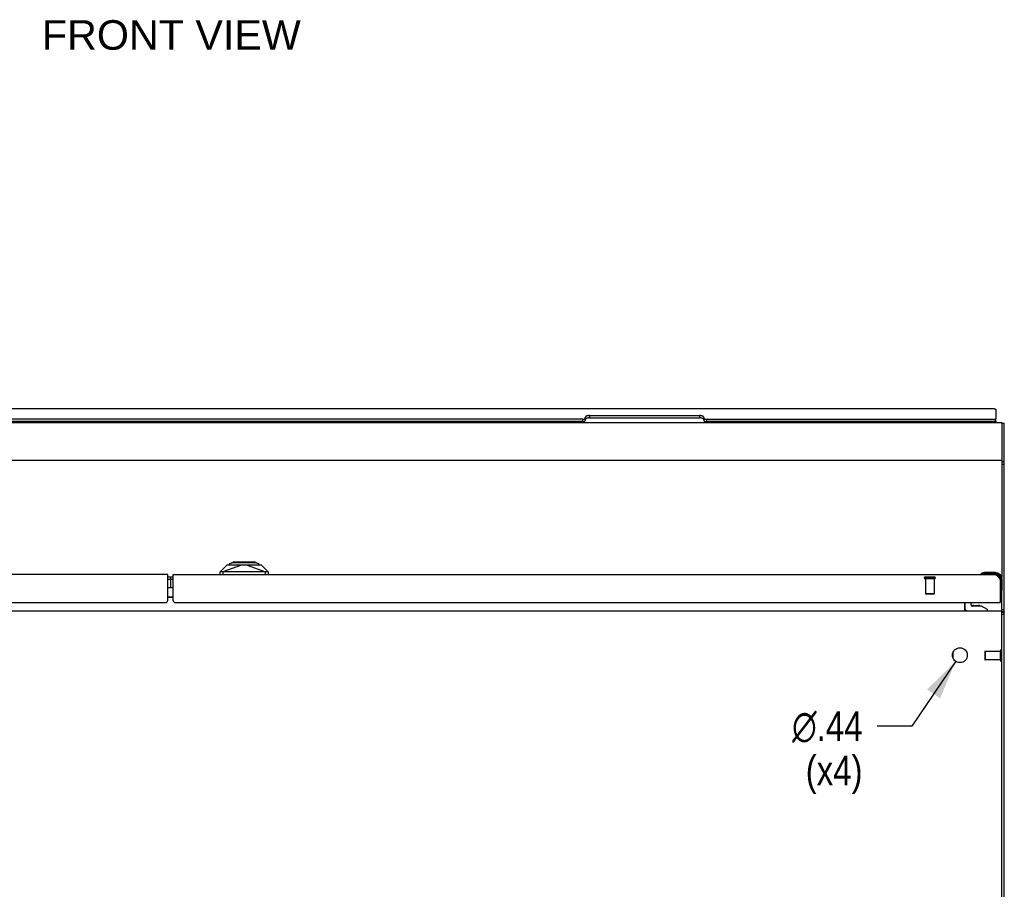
# Model space of a CAD drawing. Header units: inches. Extents: x 0 to 198, y 0 to 128.
# Tile 3 of 102: x 61 to 90, y 26 to 51. Entities that reach past the tile are written whole.
import ezdxf

# ---------------------------------------------------------------- set-up
doc = ezdxf.new("R2010")
doc.units = ezdxf.units.IN
doc.header["$LTSCALE"] = 10.872093
doc.header["$MEASUREMENT"] = 0
doc.linetypes.add('HIDDEN', pattern=[0.2, 0.1, -0.1])
doc.layers.get('0').update_dxf_attribs({"linetype": 'CONTINUOUS'})
for name, color, linetype in [('02___PRT_ALL_AXES', 7, 'CONTINUOUS'), ('DEFAULT_2', 8, 'HIDDEN'), ('DIMENSIONS', 7, 'CONTINUOUS')]:
    doc.layers.add(name, color=color, linetype=linetype)
doc.styles.get("Standard").update_dxf_attribs({"font": 'arial.ttf'})
doc.styles.add('TEXTSTYLE_1', font='gdt', dxfattribs={"width": 0.8})
doc.dimstyles.new('DIMSTYLE_3', dxfattribs={"dimtxt": 0.872093, "dimasz": 1.162791, "dimexe": 0.09, "dimexo": 0.07, "dimgap": 0.09, "dimtad": 0, "dimtih": 1, "dimtoh": 1, "dimzin": 4, "dimdsep": 46, "dimtxsty": 'Standard', "dimblk": '_FILLED', "dimblk1": '_FILLED', "dimblk2": '_FILLED', "dimcen": 0.09, "dimazin": 1, "dimtfac": 1, "dimtofl": 0, "dimtmove": 0, "dimatfit": 1, "dimldrblk": '_FILLED', "dimfxl": 0, "dimtolj": 1, "dimtzin": 4, "dimarcsym": 0})

# ---------------------------------------------------------------- blocks, each defined once
blk = doc.blocks.new('_FILLED')
at = {"color": 0, "linetype": 'ByBlock'}
blk.add_solid([(0, 0), (-1, 0.2), (-1, -0.2)], dxfattribs=at)
blk = doc.blocks.new('*D18')
at = {"layer": 'DIMENSIONS', "color": 2, "linetype": 'Continuous'}
for p, q in [((88.802, 32.409), (87.504, 30.496)), ((87.504, 30.496), (86.487, 30.496))]:
    blk.add_line(p, q, dxfattribs=at)
at = {"layer": 'DIMENSIONS', "color": 2, "linetype": 'Continuous', "xscale": 1.1627906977, "yscale": 1.1627906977, "zscale": 1.1627906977, "rotation": 55.8501336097}
blk.add_blockref('_FILLED', (88.802, 32.409), dxfattribs=at)
at = {"layer": 'DIMENSIONS', "color": 2, "linetype": 'Continuous', "insert": (86.051, 30.932), "char_height": 0.87209, "width": 2.85511, "attachment_point": 3, "line_spacing_factor": 0.9, "style": 'TEXTSTYLE_1'}
blk.add_mtext('{\\fgdt;n}\\fArial;.44\\P(x4)', dxfattribs=at)

msp = doc.modelspace()

# ---------------------------------------------------------------- linework, layer by layer
at = {"color": 3, "linetype": 'Continuous'}
for p, q in [((89.95, 39.863), (41.275, 39.863)), ((89.988, 39.85), (89.988, 39.565)), ((77.783, 39.559), (53.443, 39.559)), ((77.863, 39.593), (77.863, 39.612)), ((77.988, 39.664), (81.238, 39.664)), ((81.363, 39.612), (81.363, 39.593)), ((81.443, 39.559), (89.973, 39.559)), ((89.988, 39.497), (89.988, 39.466)), ((90.238, 15.44), (90.238, 39.443)), ((65.535, 34.971), (41.258, 34.971)), ((65.535, 34.208), (65.535, 34.971)), ((65.691, 34.206), (65.691, 34.971)), ((65.691, 34.971), (89.968, 34.971)), ((90.078, 34.88), (90.082, 34.873)), ((90.082, 34.873), (90.087, 34.866)), ((90.087, 34.866), (90.092, 34.859)), ((90.092, 34.859), (90.096, 34.851)), ((90.096, 34.851), (90.101, 34.844)), ((90.101, 34.844), (90.108, 34.833)), ((90.108, 34.833), (90.113, 34.826)), ((90.113, 34.826), (90.113, 34.146)), ((41.133, 34.146), (65.472, 34.146)), ((65.751, 34.146), (90.098, 34.146)), ((89.08, 33.914), (89.078, 33.912))]:
    msp.add_line(p, q, dxfattribs=at)
at = {"color": 7, "linetype": 'Continuous'}
for p, q in [((77.783, 39.559), (77.783, 39.491)), ((77.863, 39.593), (77.863, 39.525)), ((77.988, 39.664), (77.988, 39.597)), ((77.988, 39.597), (81.238, 39.597)), ((81.238, 39.664), (81.238, 39.597)), ((81.363, 39.593), (81.363, 39.525)), ((81.443, 39.559), (81.443, 39.491)), ((89.973, 39.491), (89.973, 39.559)), ((89.988, 39.497), (89.988, 39.565)), ((41.063, 39.466), (90.163, 39.466)), ((77.783, 39.491), (53.443, 39.491)), ((89.973, 39.491), (81.443, 39.491)), ((89.853, 39.491), (89.853, 39.466)), ((89.913, 39.466), (89.913, 39.491)), ((89.913, 39.477), (89.988, 39.477)), ((90.163, 39.466), (90.163, 34.893)), ((90.163, 39.443), (90.238, 39.443)), ((90.163, 39.437), (90.238, 39.437)), ((41.063, 38.351), (90.163, 38.351)), ((90.163, 38.313), (90.238, 38.313)), ((90.163, 38.228), (90.238, 38.228)), ((67.277, 35.246), (67.08, 35.05)), ((67.708, 35.246), (67.159, 35.05)), ((68.301, 35.246), (67.277, 35.246)), ((67.348, 35.246), (67.344, 35.271)), ((67.347, 35.254), (68.227, 35.254)), ((67.355, 35.292), (67.46, 35.341)), ((68.155, 35.321), (67.418, 35.321)), ((68.113, 35.341), (67.46, 35.341)), ((67.728, 35.254), (67.728, 35.246)), ((67.846, 35.246), (67.846, 35.254)), ((67.875, 35.246), (68.419, 35.05)), ((68.113, 35.341), (68.218, 35.292)), ((68.225, 35.246), (68.229, 35.271)), ((68.497, 35.05), (68.301, 35.246)), ((65.691, 34.896), (65.535, 34.896)), ((65.616, 34.896), (65.616, 34.576)), ((67.08, 34.971), (67.08, 35.05)), ((68.497, 35.05), (67.08, 35.05)), ((67.159, 35.05), (67.159, 34.971)), ((68.419, 34.971), (68.419, 35.05)), ((68.497, 35.05), (68.497, 34.971)), ((89.551, 34.985), (89.55, 34.985)), ((89.555, 34.986), (89.551, 34.985)), ((89.973, 34.986), (89.555, 34.986)), ((89.648, 35.013), (89.646, 35.028)), ((89.648, 34.971), (89.648, 35.013)), ((89.973, 35.031), (89.683, 35.031)), ((89.683, 35.016), (89.683, 35.031)), ((89.973, 35.016), (89.683, 35.016)), ((89.973, 35.016), (89.973, 35.031)), ((89.973, 34.971), (89.973, 34.986)), ((65.535, 34.836), (65.691, 34.836)), ((90.113, 34.831), (90.128, 34.831)), ((90.128, 34.413), (90.128, 34.831)), ((90.158, 34.831), (90.173, 34.831)), ((90.158, 34.541), (90.158, 34.831)), ((90.173, 34.541), (90.173, 34.831)), ((65.691, 34.576), (65.535, 34.576)), ((65.535, 34.312), (65.691, 34.312)), ((90.113, 34.506), (90.155, 34.506)), ((90.126, 34.406), (90.126, 34.406)), ((90.155, 34.506), (90.17, 34.504)), ((90.158, 34.541), (90.173, 34.541)), ((90.163, 15.403), (90.163, 34.472)), ((65.535, 34.301), (65.691, 34.301)), ((89.063, 34.146), (89.063, 33.903)), ((89.07, 34.146), (89.07, 33.982)), ((89.255, 34.072), (89.255, 34.146)), ((89.563, 34.041), (89.286, 34.041)), ((89.334, 34.057), (89.333, 34.057)), ((89.334, 34.057), (89.475, 34.057)), ((89.475, 34.057), (89.475, 34.057)), ((89.739, 33.942), (89.563, 34.041)), ((90.098, 34.146), (90.113, 34.146)), ((41.063, 33.903), (90.163, 33.903)), ((89.739, 33.903), (89.739, 33.942)), ((90.238, 33.925), (90.163, 33.925)), ((90.166, 33.883), (90.163, 33.877)), ((90.163, 33.865), (90.238, 33.865)), ((90.163, 33.805), (90.238, 33.805)), ((88.728, 32.497), (88.728, 32.684))]:
    msp.add_line(p, q, dxfattribs=at)
at = {"color": 3, "linetype": 'Continuous'}
for points in [[(89.95, 39.863), (89.952, 39.863), (89.954, 39.863), (89.956, 39.863), (89.959, 39.862), (89.961, 39.862), (89.964, 39.861), (89.966, 39.861), (89.969, 39.86), (89.971, 39.859), (89.973, 39.858), (89.976, 39.857), (89.978, 39.856), (89.981, 39.855), (89.983, 39.853), (89.985, 39.852), (89.988, 39.85)], [(77.783, 39.559), (77.785, 39.559), (77.788, 39.559), (77.79, 39.559), (77.792, 39.559), (77.795, 39.559), (77.797, 39.559), (77.8, 39.56), (77.802, 39.56), (77.804, 39.56), (77.807, 39.56), (77.809, 39.561), (77.811, 39.561), (77.813, 39.561), (77.816, 39.562), (77.818, 39.562), (77.82, 39.563), (77.822, 39.563), (77.824, 39.564), (77.826, 39.564), (77.828, 39.565), (77.83, 39.565), (77.832, 39.566), (77.834, 39.567), (77.836, 39.567), (77.838, 39.568), (77.839, 39.569), (77.841, 39.569), (77.843, 39.57), (77.844, 39.571), (77.846, 39.572), (77.847, 39.573), (77.849, 39.573), (77.85, 39.574), (77.851, 39.575), (77.852, 39.576), (77.854, 39.577), (77.855, 39.578), (77.856, 39.579), (77.857, 39.58), (77.858, 39.581), (77.858, 39.582), (77.859, 39.583), (77.86, 39.584), (77.86, 39.585), (77.861, 39.586), (77.861, 39.587), (77.862, 39.588), (77.862, 39.589), (77.862, 39.59), (77.863, 39.591), (77.863, 39.592), (77.863, 39.593)], [(77.988, 39.664), (77.984, 39.664), (77.981, 39.664), (77.978, 39.664), (77.974, 39.664), (77.971, 39.664), (77.968, 39.664), (77.964, 39.664), (77.961, 39.663), (77.958, 39.663), (77.954, 39.663), (77.951, 39.662), (77.948, 39.662), (77.945, 39.661), (77.942, 39.661), (77.938, 39.66), (77.935, 39.66), (77.932, 39.659), (77.929, 39.658), (77.926, 39.658), (77.923, 39.657), (77.92, 39.656), (77.918, 39.655), (77.915, 39.655), (77.912, 39.654), (77.909, 39.653), (77.907, 39.652), (77.904, 39.651), (77.902, 39.65), (77.899, 39.649), (77.897, 39.648), (77.895, 39.647), (77.893, 39.646), (77.89, 39.645), (77.888, 39.644), (77.886, 39.642), (77.884, 39.641), (77.882, 39.64), (77.881, 39.639), (77.879, 39.638), (77.877, 39.636), (77.876, 39.635), (77.874, 39.634), (77.873, 39.633), (77.872, 39.631), (77.87, 39.63), (77.869, 39.629), (77.868, 39.627), (77.867, 39.626), (77.866, 39.624), (77.866, 39.623), (77.865, 39.622), (77.864, 39.62), (77.864, 39.619), (77.864, 39.617), (77.863, 39.616), (77.863, 39.615), (77.863, 39.613), (77.863, 39.612)], [(81.363, 39.612), (81.363, 39.613), (81.363, 39.615), (81.362, 39.616), (81.362, 39.617), (81.362, 39.619), (81.361, 39.62), (81.361, 39.622), (81.36, 39.623), (81.359, 39.624), (81.358, 39.626), (81.357, 39.627), (81.356, 39.629), (81.355, 39.63), (81.354, 39.631), (81.353, 39.633), (81.351, 39.634), (81.35, 39.635), (81.348, 39.636), (81.347, 39.638), (81.345, 39.639), (81.343, 39.64), (81.341, 39.641), (81.339, 39.642), (81.337, 39.644), (81.335, 39.645), (81.333, 39.646), (81.331, 39.647), (81.329, 39.648), (81.326, 39.649), (81.324, 39.65), (81.321, 39.651), (81.319, 39.652), (81.316, 39.653), (81.313, 39.654), (81.311, 39.655), (81.308, 39.655), (81.305, 39.656), (81.302, 39.657), (81.299, 39.658), (81.296, 39.658), (81.293, 39.659), (81.29, 39.66), (81.287, 39.66), (81.284, 39.661), (81.281, 39.661), (81.278, 39.662), (81.274, 39.662), (81.271, 39.663), (81.268, 39.663), (81.265, 39.663), (81.261, 39.664), (81.258, 39.664), (81.255, 39.664), (81.251, 39.664), (81.248, 39.664), (81.245, 39.664), (81.241, 39.664), (81.238, 39.664)], [(81.363, 39.593), (81.363, 39.592), (81.363, 39.591), (81.363, 39.59), (81.363, 39.589), (81.364, 39.588), (81.364, 39.587), (81.365, 39.586), (81.365, 39.585), (81.366, 39.584), (81.366, 39.583), (81.367, 39.582), (81.368, 39.581), (81.369, 39.58), (81.37, 39.579), (81.371, 39.578), (81.372, 39.577), (81.373, 39.576), (81.374, 39.575), (81.376, 39.574), (81.377, 39.573), (81.378, 39.573), (81.38, 39.572), (81.381, 39.571), (81.383, 39.57), (81.385, 39.569), (81.386, 39.569), (81.388, 39.568), (81.39, 39.567), (81.392, 39.567), (81.393, 39.566), (81.395, 39.565), (81.397, 39.565), (81.399, 39.564), (81.401, 39.564), (81.403, 39.563), (81.406, 39.563), (81.408, 39.562), (81.41, 39.562), (81.412, 39.561), (81.414, 39.561), (81.417, 39.561), (81.419, 39.56), (81.421, 39.56), (81.424, 39.56), (81.426, 39.56), (81.428, 39.559), (81.431, 39.559), (81.433, 39.559), (81.436, 39.559), (81.438, 39.559), (81.44, 39.559), (81.443, 39.559)], [(89.973, 39.559), (89.973, 39.559), (89.974, 39.559), (89.975, 39.559), (89.976, 39.559), (89.976, 39.559), (89.977, 39.559), (89.978, 39.559), (89.978, 39.559), (89.979, 39.559), (89.979, 39.559), (89.98, 39.56), (89.981, 39.56), (89.981, 39.56), (89.982, 39.56), (89.982, 39.56), (89.983, 39.56), (89.983, 39.561), (89.984, 39.561), (89.984, 39.561), (89.985, 39.561), (89.985, 39.562), (89.986, 39.562), (89.986, 39.562), (89.986, 39.562), (89.987, 39.563), (89.987, 39.563), (89.987, 39.563), (89.987, 39.563), (89.987, 39.564), (89.988, 39.564), (89.988, 39.564), (89.988, 39.565), (89.988, 39.565), (89.988, 39.565)], [(89.968, 34.971), (89.97, 34.971), (89.972, 34.971), (89.975, 34.97), (89.977, 34.97), (89.979, 34.97), (89.982, 34.969), (89.984, 34.969), (89.986, 34.968), (89.989, 34.967), (89.991, 34.966), (89.994, 34.965), (89.996, 34.964), (89.998, 34.963), (90.001, 34.962), (90.003, 34.961), (90.005, 34.959), (90.008, 34.958), (90.01, 34.956), (90.012, 34.954), (90.015, 34.953), (90.017, 34.951), (90.019, 34.949), (90.022, 34.947), (90.024, 34.945), (90.026, 34.943), (90.029, 34.941), (90.031, 34.938), (90.033, 34.936), (90.036, 34.933), (90.038, 34.931), (90.04, 34.928), (90.043, 34.926), (90.045, 34.923), (90.047, 34.92), (90.05, 34.917), (90.052, 34.915), (90.054, 34.912), (90.057, 34.909), (90.059, 34.906), (90.061, 34.903), (90.064, 34.899), (90.066, 34.896), (90.068, 34.893), (90.071, 34.89), (90.073, 34.886), (90.075, 34.883), (90.078, 34.88)], [(89.089, 33.918), (89.089, 33.918), (89.088, 33.919), (89.088, 33.919), (89.087, 33.918), (89.086, 33.918), (89.085, 33.917), (89.084, 33.917), (89.083, 33.916), (89.081, 33.915), (89.08, 33.914)], [(90.166, 33.883), (90.169, 33.881), (90.172, 33.88), (90.175, 33.879), (90.179, 33.878), (90.182, 33.877), (90.186, 33.877), (90.19, 33.876), (90.194, 33.875), (90.198, 33.875), (90.202, 33.875), (90.213, 33.874)], [(90.213, 33.874), (90.216, 33.873), (90.219, 33.873), (90.222, 33.873), (90.224, 33.872), (90.227, 33.872), (90.229, 33.872), (90.231, 33.871), (90.233, 33.871), (90.234, 33.87), (90.235, 33.869), (90.236, 33.869), (90.237, 33.868), (90.237, 33.867), (90.238, 33.866), (90.238, 33.865)]]:
    msp.add_lwpolyline(points, dxfattribs=at)
at = {"color": 7, "linetype": 'Continuous'}
for points in [[(77.988, 39.597), (77.984, 39.596), (77.981, 39.596), (77.978, 39.596), (77.974, 39.596), (77.971, 39.596), (77.968, 39.596), (77.964, 39.596), (77.961, 39.595), (77.958, 39.595), (77.954, 39.595), (77.951, 39.594), (77.948, 39.594), (77.945, 39.593), (77.942, 39.593), (77.938, 39.592), (77.935, 39.592), (77.932, 39.591), (77.929, 39.59), (77.926, 39.59), (77.923, 39.589), (77.92, 39.588), (77.918, 39.587), (77.915, 39.587), (77.912, 39.586), (77.909, 39.585), (77.907, 39.584), (77.904, 39.583), (77.902, 39.582), (77.899, 39.581), (77.897, 39.58), (77.895, 39.579), (77.893, 39.578), (77.89, 39.577), (77.888, 39.576), (77.886, 39.575), (77.884, 39.573), (77.882, 39.572), (77.881, 39.571), (77.879, 39.57), (77.877, 39.568), (77.876, 39.567), (77.874, 39.566), (77.873, 39.565), (77.872, 39.563), (77.87, 39.562), (77.869, 39.561), (77.868, 39.559), (77.867, 39.558), (77.866, 39.556), (77.866, 39.555), (77.865, 39.554), (77.864, 39.552), (77.864, 39.551), (77.864, 39.549), (77.863, 39.548), (77.863, 39.547), (77.863, 39.545), (77.863, 39.544)], [(81.363, 39.544), (81.363, 39.545), (81.363, 39.547), (81.362, 39.548), (81.362, 39.549), (81.362, 39.551), (81.361, 39.552), (81.361, 39.554), (81.36, 39.555), (81.359, 39.556), (81.358, 39.558), (81.357, 39.559), (81.356, 39.561), (81.355, 39.562), (81.354, 39.563), (81.353, 39.565), (81.351, 39.566), (81.35, 39.567), (81.348, 39.568), (81.347, 39.57), (81.345, 39.571), (81.343, 39.572), (81.341, 39.573), (81.339, 39.575), (81.337, 39.576), (81.335, 39.577), (81.333, 39.578), (81.331, 39.579), (81.329, 39.58), (81.326, 39.581), (81.324, 39.582), (81.321, 39.583), (81.319, 39.584), (81.316, 39.585), (81.313, 39.586), (81.311, 39.587), (81.308, 39.587), (81.305, 39.588), (81.302, 39.589), (81.299, 39.59), (81.296, 39.59), (81.293, 39.591), (81.29, 39.592), (81.287, 39.592), (81.284, 39.593), (81.281, 39.593), (81.278, 39.594), (81.274, 39.594), (81.271, 39.595), (81.268, 39.595), (81.265, 39.595), (81.261, 39.596), (81.258, 39.596), (81.255, 39.596), (81.251, 39.596), (81.248, 39.596), (81.245, 39.596), (81.241, 39.596), (81.238, 39.597)], [(77.783, 39.491), (77.785, 39.491), (77.788, 39.491), (77.79, 39.491), (77.792, 39.491), (77.795, 39.491), (77.797, 39.491), (77.8, 39.492), (77.802, 39.492), (77.804, 39.492), (77.807, 39.492), (77.809, 39.493), (77.811, 39.493), (77.813, 39.493), (77.816, 39.494), (77.818, 39.494), (77.82, 39.495), (77.822, 39.495), (77.824, 39.496), (77.826, 39.496), (77.828, 39.497), (77.83, 39.497), (77.832, 39.498), (77.834, 39.499), (77.836, 39.499), (77.838, 39.5), (77.839, 39.501), (77.841, 39.501), (77.843, 39.502), (77.844, 39.503), (77.846, 39.504), (77.847, 39.505), (77.849, 39.505), (77.85, 39.506), (77.851, 39.507), (77.852, 39.508), (77.854, 39.509), (77.855, 39.51), (77.856, 39.511), (77.857, 39.512), (77.858, 39.513), (77.858, 39.514), (77.859, 39.515), (77.86, 39.516), (77.86, 39.517), (77.861, 39.518), (77.861, 39.519), (77.862, 39.52), (77.862, 39.521), (77.862, 39.522), (77.863, 39.523), (77.863, 39.524), (77.863, 39.525)], [(81.363, 39.525), (81.363, 39.524), (81.363, 39.523), (81.363, 39.522), (81.363, 39.521), (81.364, 39.52), (81.364, 39.519), (81.365, 39.518), (81.365, 39.517), (81.366, 39.516), (81.366, 39.515), (81.367, 39.514), (81.368, 39.513), (81.369, 39.512), (81.37, 39.511), (81.371, 39.51), (81.372, 39.509), (81.373, 39.508), (81.374, 39.507), (81.376, 39.506), (81.377, 39.505), (81.378, 39.505), (81.38, 39.504), (81.381, 39.503), (81.383, 39.502), (81.385, 39.501), (81.386, 39.501), (81.388, 39.5), (81.39, 39.499), (81.392, 39.499), (81.393, 39.498), (81.395, 39.497), (81.397, 39.497), (81.399, 39.496), (81.401, 39.496), (81.403, 39.495), (81.406, 39.495), (81.408, 39.494), (81.41, 39.494), (81.412, 39.493), (81.414, 39.493), (81.417, 39.493), (81.419, 39.492), (81.421, 39.492), (81.424, 39.492), (81.426, 39.492), (81.428, 39.491), (81.431, 39.491), (81.433, 39.491), (81.436, 39.491), (81.438, 39.491), (81.44, 39.491), (81.443, 39.491)], [(89.988, 39.497), (89.988, 39.497), (89.988, 39.497), (89.988, 39.496), (89.988, 39.496), (89.987, 39.496), (89.987, 39.495), (89.987, 39.495), (89.987, 39.495), (89.987, 39.495), (89.986, 39.494), (89.986, 39.494), (89.986, 39.494), (89.985, 39.494), (89.985, 39.493), (89.984, 39.493), (89.984, 39.493), (89.983, 39.493), (89.983, 39.493), (89.982, 39.492), (89.982, 39.492), (89.981, 39.492), (89.981, 39.492), (89.98, 39.492), (89.979, 39.492), (89.979, 39.491), (89.978, 39.491), (89.978, 39.491), (89.977, 39.491), (89.976, 39.491), (89.976, 39.491), (89.975, 39.491), (89.974, 39.491), (89.973, 39.491), (89.973, 39.491)], [(89.55, 34.985), (89.548, 34.984), (89.548, 34.984)], [(89.648, 35.013), (89.639, 35.012), (89.63, 35.01), (89.621, 35.008), (89.612, 35.006), (89.604, 35.004), (89.595, 35.002), (89.588, 34.999), (89.58, 34.997), (89.574, 34.994), (89.569, 34.992), (89.564, 34.99), (89.56, 34.989), (89.557, 34.987), (89.555, 34.986)], [(90.126, 34.406), (90.127, 34.408), (90.127, 34.409), (90.128, 34.413)], [(90.128, 34.413), (90.129, 34.415), (90.13, 34.418), (90.132, 34.422), (90.134, 34.427), (90.136, 34.432), (90.139, 34.438), (90.141, 34.445), (90.144, 34.453), (90.146, 34.461), (90.148, 34.47), (90.15, 34.479), (90.152, 34.488), (90.154, 34.497), (90.155, 34.506)], [(89.063, 33.918), (89.064, 33.918), (89.065, 33.919), (89.066, 33.919), (89.068, 33.918), (89.069, 33.918), (89.071, 33.917), (89.072, 33.917), (89.074, 33.916), (89.075, 33.915), (89.076, 33.914), (89.077, 33.912), (89.078, 33.911), (89.08, 33.91), (89.081, 33.909), (89.082, 33.907)], [(89.082, 33.907), (89.083, 33.906), (89.085, 33.905), (89.086, 33.904), (89.087, 33.904), (89.088, 33.903), (89.09, 33.903), (89.091, 33.903)]]:
    msp.add_lwpolyline(points, dxfattribs=at)
for centre, radius, start, end in [((67.364, 35.274), 0.0197, 115, 190), ((67.393, 35.235), 0.0197, 37.0291, 90), ((68.181, 35.235), 0.0197, 90, 142.9658), ((68.21, 35.274), 0.0197, 350, 65), ((89.563, 34.983), 0.015, 120.8899, 173.6204), ((89.563, 34.986), 0.015, 186.3796, 270), ((89.683, 34.781), 0.25, 90, 120.8899), ((89.683, 34.781), 0.235, 90, 98.7247), ((89.973, 34.831), 0.2, 0, 90), ((89.973, 34.831), 0.185, 0, 90), ((89.973, 34.831), 0.155, 0, 90), ((89.973, 34.831), 0.14, 0, 90), ((90.128, 34.421), 0.015, 180, 263.6204), ((90.124, 34.421), 0.015, 276.3796, 329.1101), ((89.923, 34.541), 0.25, 329.1101, 360), ((89.923, 34.541), 0.235, 351.2753, 360), ((89.286, 34.072), 0.031, 180, 270), ((89.334, 33.967), 0.09, 90.672, 124.1344), ((89.474, 33.967), 0.09, 55.3566, 89.328), ((89.149, 33.982), 0.079, 180, 270)]:
    msp.add_arc(centre, radius, start, end, dxfattribs=at)
at = {"color": 3, "linetype": 'Continuous'}
for centre, radius, start, end in [((89.968, 34.826), 0.145, 0, 90), ((65.472, 34.208), 0.0625, 270, 360), ((65.751, 34.206), 0.06, 180, 270), ((90.098, 34.161), 0.015, 270, 360), ((89.133, 33.973), 0.07, 180, 270), ((90.093, 33.758), 0.145, 59.5165, 61.1247)]:
    msp.add_arc(centre, radius, start, end, dxfattribs=at)
at = {"layer": '02___PRT_ALL_AXES', "color": 8, "linetype": 'HIDDEN'}
for p, q in [((87.914, 34.853), (88.162, 34.853)), ((87.914, 34.853), (87.914, 34.406)), ((88.162, 34.853), (88.162, 34.406)), ((90.12, 32.702), (89.673, 32.702)), ((90.12, 32.702), (90.12, 32.454)), ((90.12, 32.454), (89.673, 32.454))]:
    msp.add_line(p, q, dxfattribs=at)
at = {"layer": '02___PRT_ALL_AXES', "color": 7, "linetype": 'Continuous'}
msp.add_circle((88.925, 32.59), 0.219, dxfattribs=at)
at = {"layer": 'DEFAULT_2', "color": 8, "linetype": 'HIDDEN'}
for p, q in [((88.18, 34.896), (87.896, 34.896)), ((88.18, 34.853), (87.896, 34.853)), ((88.162, 34.406), (87.914, 34.406)), ((88.152, 34.396), (87.924, 34.396)), ((89.663, 32.692), (89.663, 32.464)), ((89.673, 32.702), (89.673, 32.454)), ((90.12, 32.72), (90.12, 32.436))]:
    msp.add_line(p, q, dxfattribs=at)
for centre, radius, start, end in [((87.896, 34.874), 0.0215, 90, 270), ((88.18, 34.874), 0.0215, 270, 90), ((87.924, 34.406), 0.01, 180, 270), ((88.152, 34.406), 0.01, 270, 360), ((89.673, 32.692), 0.01, 90, 180), ((90.141, 32.72), 0.0215, 0, 180), ((89.673, 32.464), 0.01, 180, 270), ((90.141, 32.436), 0.0215, 180, 360)]:
    msp.add_arc(centre, radius, start, end, dxfattribs=at)

# ---------------------------------------------------------------- texts
at = {"layer": 'DIMENSIONS', "color": 2, "linetype": 'Continuous', "insert": (65.639, 51.34), "char_height": 0.8721, "width": 7.63162, "attachment_point": 2, "line_spacing_factor": 0.9}
msp.add_mtext('FRONT VIEW', dxfattribs=at)

# ---------------------------------------------------------------- dimensions: what is measured, and where the dimension line sits
at = {"layer": 'DIMENSIONS', "color": 2, "linetype": 'Continuous'}
dim = msp.add_diameter_dim_2p(p1=(88.802, 32.409), p2=(89.048, 32.771), text='%%c<>\\P(x4)', dimstyle='DIMSTYLE_3', override={"dimpost": '<>'}, dxfattribs=at)
dim.commit()
dim.dimension.update_dxf_attribs({"geometry": '*D18', "text_midpoint": (84.623, 29.841), "dimtype": 163})

doc.saveas('drawing.dxf')
